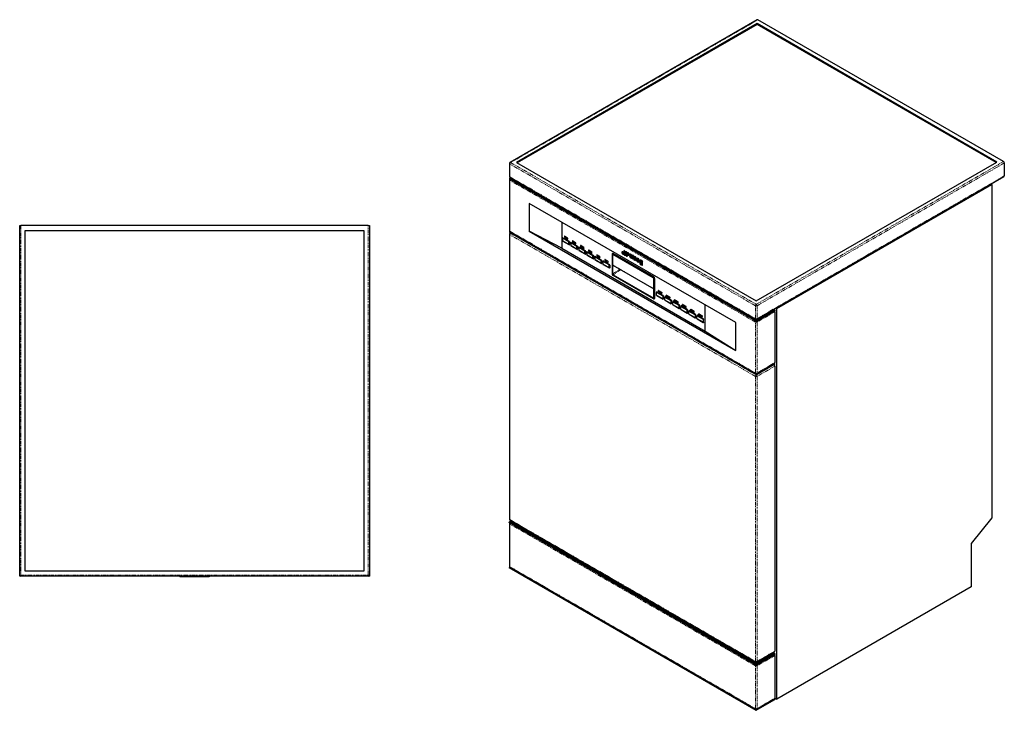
# Model space of a CAD drawing. Header units: millimetres. Extents: x 121 to 1899, y 124 to 2395.
# Tile 1 of 2: x 215 to 1899, y 124 to 1305. Entities that reach past the tile are written whole.
import ezdxf

# ---------------------------------------------------------------- set-up
doc = ezdxf.new("R2010")
doc.units = ezdxf.units.MM
doc.linetypes.add('PHANTOM', pattern=[12.7, 6.35, -1.27, 1.27, -1.27, 1.27, -1.27])

msp = doc.modelspace()

# ---------------------------------------------------------------- linework, layer by layer
at = {"color": 7, "linetype": 'Continuous', "lineweight": 25}
for p, q in [((1476.841, 1305.116), (1053.991, 1061.01)), ((1476.427, 1298.485), (1064.891, 1060.911)), ((1476.427, 1297.261), (1065.952, 1060.298)), ((1886.549, 1061.727), (1476.427, 1298.485)), ((1476.427, 1297.261), (1476.427, 1298.485)), ((1885.488, 1061.115), (1476.427, 1297.261)), ((1897.863, 1062.544), (1477.841, 1305.017)), ((1475.013, 824.152), (1886.549, 1061.727)), ((1052.991, 1059.278), (1052.991, 1037.231)), ((1064.891, 1060.911), (1475.013, 824.152)), ((1899.277, 1060.094), (1899.277, 1038.047)), ((1052.991, 1033.557), (1052.991, 1033.148)), ((1052.991, 1031.336), (1052.991, 944.325)), ((1054.638, 1034.986), (1053.577, 1034.373)), ((1473.598, 790.267), (1053.577, 1032.74)), ((1473.598, 789.859), (1053.577, 1032.332)), ((1053.991, 1035.499), (1474.013, 793.026)), ((1054.759, 1035.056), (1054.638, 1034.986)), ((1054.638, 1034.577), (1474.659, 792.104)), ((1476.013, 793.026), (1898.862, 1037.132)), ((1510.368, 811.086), (1878.064, 1023.352)), ((1876.528, 1024.238), (1878.064, 1023.352)), ((1878.064, 1023.352), (1878.064, 453.406)), ((1440.364, 786.998), (1086.811, 991.1)), ((1086.811, 991.1), (1086.811, 943.74)), ((215.273, 355.35), (215.273, 953.35)), ((215.273, 953.35), (217.273, 953.35)), ((811.273, 953.35), (217.273, 953.35)), ((804.273, 944.35), (224.273, 944.35)), ((224.273, 944.35), (224.273, 362.35)), ((804.273, 362.35), (804.273, 944.35)), ((811.273, 953.35), (813.273, 953.35)), ((813.273, 953.35), (813.273, 355.35)), ((1086.811, 943.74), (1440.364, 739.638)), ((1142.232, 914.322), (1086.811, 943.74)), ((1142.232, 959.106), (1142.232, 914.322)), ((1052.991, 942.512), (1052.991, 942.104)), ((1052.991, 938.43), (1052.991, 450.955)), ((1473.598, 699.223), (1053.577, 941.696)), ((1053.577, 941.288), (1473.598, 698.814)), ((1053.577, 941.288), (1054.638, 940.675)), ((1053.991, 942.593), (1474.013, 700.12)), ((1054.759, 940.605), (1053.991, 940.162)), ((1474.659, 698.202), (1054.638, 940.675)), ((1143.925, 931.913), (1143.925, 931.342)), ((1143.925, 931.342), (1143.925, 926.532)), ((1154.32, 925.431), (1144.003, 931.387)), ((1144.003, 926.397), (1154.32, 920.442)), ((1144.003, 926.397), (1144.498, 926.112)), ((1144.588, 932.57), (1144.093, 932.284)), ((1144.498, 932.244), (1154.815, 926.288)), ((1147.005, 934.59), (1147.005, 933.201)), ((1147.421, 934.931), (1147.067, 934.727)), ((1152.379, 931.732), (1147.217, 934.712)), ((1147.217, 932.834), (1152.379, 929.854)), ((1152.529, 929.839), (1152.882, 930.043)), ((1152.591, 929.977), (1152.591, 931.365)), ((1160.793, 926.63), (1160.793, 925.241)), ((1161.209, 926.971), (1160.856, 926.767)), ((1166.167, 923.772), (1161.006, 926.752)), ((1142.232, 914.322), (1387.772, 772.575)), ((1154.815, 920.156), (1144.498, 926.112)), ((1154.398, 920.487), (1154.398, 925.296)), ((1155.22, 920.116), (1155.715, 920.402)), ((1155.388, 925.296), (1155.388, 920.487)), ((1157.714, 923.953), (1157.714, 923.382)), ((1157.714, 923.382), (1157.714, 918.572)), ((1168.108, 917.471), (1157.792, 923.427)), ((1157.792, 918.437), (1168.108, 912.482)), ((1157.792, 918.437), (1158.287, 918.152)), ((1158.377, 924.61), (1157.882, 924.324)), ((1158.287, 924.284), (1168.603, 918.328)), ((1168.603, 912.196), (1158.287, 918.152)), ((1161.006, 924.874), (1166.167, 921.894)), ((1166.317, 921.879), (1166.671, 922.083)), ((1166.38, 922.017), (1166.38, 923.405)), ((1168.186, 912.527), (1168.186, 917.336)), ((1169.008, 912.156), (1169.503, 912.442)), ((1169.176, 917.336), (1169.176, 912.527)), ((1171.503, 915.993), (1171.503, 915.422)), ((1171.503, 915.422), (1171.503, 910.612)), ((1181.897, 909.511), (1171.58, 915.467)), ((1171.58, 910.478), (1181.897, 904.522)), ((1171.58, 910.478), (1172.075, 910.192)), ((1172.165, 916.65), (1171.67, 916.364)), ((1172.075, 916.324), (1182.392, 910.368)), ((1182.392, 904.236), (1172.075, 910.192)), ((1174.582, 918.67), (1174.582, 917.281)), ((1174.998, 919.011), (1174.644, 918.807)), ((1179.956, 915.812), (1174.794, 918.792)), ((1174.794, 916.914), (1179.956, 913.934)), ((1180.106, 913.919), (1180.46, 914.123)), ((1180.168, 914.057), (1180.168, 915.445)), ((1181.975, 904.567), (1181.975, 909.376)), ((1182.965, 909.376), (1182.965, 904.567)), ((1188.371, 910.71), (1188.371, 909.322)), ((1188.786, 911.051), (1188.433, 910.847)), ((1193.745, 907.852), (1188.583, 910.832)), ((1249.498, 910.377), (1248.791, 909.969)), ((1182.797, 904.196), (1183.292, 904.482)), ((1185.291, 908.033), (1185.291, 907.462)), ((1185.291, 907.462), (1185.291, 902.652)), ((1195.686, 901.551), (1185.369, 907.507)), ((1185.369, 902.518), (1195.686, 896.562)), ((1185.369, 902.518), (1185.864, 902.232)), ((1185.954, 908.69), (1185.459, 908.404)), ((1185.864, 908.364), (1196.181, 902.408)), ((1196.181, 896.276), (1185.864, 902.232)), ((1188.583, 908.954), (1193.745, 905.974)), ((1193.895, 905.959), (1194.248, 906.163)), ((1193.957, 906.097), (1193.957, 907.485)), ((1195.763, 896.607), (1195.763, 901.416)), ((1196.586, 896.236), (1197.081, 896.522)), ((1196.753, 901.416), (1196.753, 896.607)), ((1199.08, 900.073), (1199.08, 899.502)), ((1199.08, 899.502), (1199.08, 894.692)), ((1209.474, 893.591), (1199.158, 899.547)), ((1199.158, 894.558), (1209.474, 888.602)), ((1199.158, 894.558), (1199.653, 894.272)), ((1199.743, 900.73), (1199.248, 900.444)), ((1199.653, 900.404), (1209.969, 894.448)), ((1209.969, 888.316), (1199.653, 894.272)), ((1202.159, 902.75), (1202.159, 901.362)), ((1202.575, 903.091), (1202.221, 902.887)), ((1207.533, 899.892), (1202.371, 902.872)), ((1202.371, 900.994), (1207.533, 898.014)), ((1207.683, 897.999), (1208.037, 898.203)), ((1207.745, 898.137), (1207.745, 899.525)), ((1209.552, 888.647), (1209.552, 893.456)), ((1210.542, 893.456), (1210.542, 888.647)), ((1213.531, 892.77), (1213.036, 892.484)), ((1215.948, 894.79), (1215.948, 893.402)), ((1216.363, 895.131), (1216.01, 894.927)), ((1221.322, 891.932), (1216.16, 894.912)), ((1216.16, 893.034), (1221.322, 890.054)), ((1228.515, 904.151), (1228.515, 903.743)), ((1228.515, 903.743), (1228.515, 870.267)), ((1229.204, 905.327), (1228.992, 905.204)), ((1229.081, 903.416), (1229.081, 869.94)), ((1229.208, 903.131), (1229.208, 885.708)), ((1229.806, 903.814), (1229.415, 903.589)), ((1299.085, 864.474), (1229.788, 904.478)), ((1299.085, 863.821), (1229.788, 903.825)), ((1298.957, 863.682), (1229.915, 903.539)), ((1230.142, 905.09), (1299.438, 865.086)), ((1299.65, 865.209), (1230.354, 905.213)), ((1246.335, 908.551), (1245.628, 908.142)), ((1247.851, 904.291), (1248.425, 904.622)), ((1249.365, 906.648), (1248.791, 906.316)), ((1251.014, 906.118), (1251.588, 906.449)), ((1251.014, 902.465), (1251.588, 902.796)), ((1252.661, 908.551), (1251.954, 908.143)), ((1252.528, 904.822), (1251.954, 904.49)), ((1254.177, 904.292), (1254.751, 904.623)), ((1254.177, 900.639), (1254.884, 901.047)), ((1255.824, 906.725), (1255.117, 906.317)), ((1257.34, 902.466), (1258.047, 902.874)), ((1258.936, 901.485), (1258.229, 901.077)), ((1259.383, 900.411), (1258.229, 901.077)), ((1259.351, 904.662), (1258.644, 904.254)), ((1259.913, 900.717), (1259.383, 900.411)), ((1261.225, 901.668), (1262.378, 901.002)), ((1262.059, 897.634), (1262.766, 898.043)), ((1262.806, 901.249), (1262.378, 901.002)), ((1263.513, 902.813), (1262.806, 902.405)), ((1264.09, 901.664), (1262.806, 902.405)), ((1262.806, 902.405), (1262.806, 896.619)), ((1262.806, 896.619), (1264.09, 895.878)), ((1264.797, 902.072), (1264.09, 901.664)), ((1264.09, 901.159), (1264.09, 901.664)), ((1264.09, 895.878), (1264.09, 899.509)), ((1264.797, 896.286), (1264.09, 895.878)), ((1264.871, 901.616), (1264.164, 901.207)), ((1265.811, 898.516), (1265.811, 894.884)), ((1265.811, 894.884), (1267.095, 894.143)), ((1267.095, 894.143), (1267.095, 897.774)), ((1267.802, 894.551), (1267.095, 894.143)), ((1267.882, 899.871), (1267.175, 899.463)), ((1268.82, 896.778), (1268.82, 893.147)), ((1268.82, 893.147), (1270.104, 892.406)), ((1270.104, 892.406), (1270.104, 896.37)), ((1270.811, 892.814), (1270.104, 892.406)), ((1271.958, 897.296), (1271.251, 896.888)), ((1271.799, 893.823), (1275.306, 891.799)), ((1272.589, 895.505), (1271.882, 895.097)), ((1271.882, 895.097), (1273.919, 893.921)), ((1277.108, 894.365), (1276.401, 893.957)), ((1280.045, 893.263), (1279.338, 892.855)), ((1279.338, 892.855), (1279.338, 892.486)), ((1280.557, 892.152), (1279.338, 892.855)), ((1281.264, 892.56), (1280.557, 892.152)), ((1210.374, 888.276), (1210.869, 888.562)), ((1212.868, 892.113), (1212.868, 891.542)), ((1212.868, 891.542), (1212.868, 886.732)), ((1223.263, 885.631), (1212.946, 891.587)), ((1212.946, 886.598), (1223.263, 880.642)), ((1212.946, 886.598), (1213.441, 886.312)), ((1213.441, 892.444), (1223.758, 886.488)), ((1223.758, 880.356), (1213.441, 886.312)), ((1221.472, 890.039), (1221.825, 890.243)), ((1221.534, 890.177), (1221.534, 891.565)), ((1223.341, 880.687), (1223.341, 885.496)), ((1224.163, 880.316), (1224.658, 880.602)), ((1224.331, 885.496), (1224.331, 880.687)), ((1229.489, 885.275), (1299.715, 844.735)), ((1274.357, 892.346), (1273.781, 892.013)), ((1275.156, 891.219), (1273.781, 892.013)), ((1274.55, 890.475), (1275.257, 890.884)), ((1275.774, 891.576), (1275.156, 891.219)), ((1275.707, 892.03), (1275.306, 891.799)), ((1276.687, 889.261), (1275.98, 888.853)), ((1277.199, 888.149), (1275.98, 888.853)), ((1277.709, 888.444), (1277.199, 888.149)), ((1279.338, 888.024), (1279.338, 886.914)), ((1280.151, 885.407), (1280.858, 885.815)), ((1280.557, 886.211), (1280.557, 892.152)), ((1229.788, 868.714), (1299.085, 828.71)), ((1229.788, 868.06), (1299.085, 828.056)), ((1299.438, 827.852), (1230.142, 867.856)), ((1230.354, 869.04), (1299.65, 829.036)), ((1299.664, 845.035), (1299.664, 862.457)), ((1299.792, 829.12), (1299.792, 862.596)), ((1300.357, 828.793), (1300.357, 862.269)), ((1301.064, 862.269), (1301.064, 828.793)), ((1301.277, 828.916), (1301.277, 862.392)), ((1308.179, 842.127), (1307.825, 841.923)), ((1300.561, 827.723), (1300.827, 827.877)), ((1304.683, 839.109), (1304.683, 838.538)), ((1304.683, 833.729), (1304.683, 838.538)), ((1304.761, 838.583), (1315.078, 832.627)), ((1315.078, 827.638), (1304.761, 833.594)), ((1304.761, 833.594), (1305.256, 833.308)), ((1305.346, 839.766), (1304.851, 839.48)), ((1315.573, 833.485), (1305.256, 839.44)), ((1305.256, 833.308), (1315.573, 827.352)), ((1307.763, 840.398), (1307.763, 841.786)), ((1307.975, 841.908), (1313.137, 838.929)), ((1313.137, 837.051), (1307.975, 840.03)), ((1313.287, 837.036), (1313.64, 837.24)), ((1313.349, 838.561), (1313.349, 837.173)), ((1315.156, 832.492), (1315.156, 827.683)), ((1315.978, 827.312), (1316.473, 827.598)), ((1316.146, 827.683), (1316.146, 832.492)), ((1318.472, 831.149), (1318.472, 830.578)), ((1318.472, 825.769), (1318.472, 830.578)), ((1318.55, 830.623), (1328.866, 824.667)), ((1328.866, 819.678), (1318.55, 825.634)), ((1318.55, 825.634), (1319.045, 825.348)), ((1319.135, 831.806), (1318.64, 831.52)), ((1329.361, 825.525), (1319.045, 831.48)), ((1319.045, 825.348), (1329.361, 819.392)), ((1321.551, 832.438), (1321.551, 833.826)), ((1321.967, 834.167), (1321.614, 833.963)), ((1321.764, 833.948), (1326.925, 830.969)), ((1326.925, 829.091), (1321.764, 832.07)), ((1327.075, 829.076), (1327.429, 829.28)), ((1327.138, 830.601), (1327.138, 829.213)), ((1335.34, 824.478), (1335.34, 825.866)), ((1335.756, 826.207), (1335.402, 826.003)), ((1335.552, 825.988), (1340.714, 823.009)), ((1328.944, 824.533), (1328.944, 819.723)), ((1329.766, 819.352), (1330.261, 819.638)), ((1329.934, 819.723), (1329.934, 824.533)), ((1332.261, 823.19), (1332.261, 822.618)), ((1332.261, 817.809), (1332.261, 822.618)), ((1332.338, 822.663), (1342.655, 816.707)), ((1342.655, 811.718), (1332.338, 817.674)), ((1332.338, 817.674), (1332.833, 817.388)), ((1332.923, 823.846), (1332.428, 823.56)), ((1343.15, 817.565), (1332.833, 823.52)), ((1332.833, 817.388), (1343.15, 811.432)), ((1340.714, 821.131), (1335.552, 824.11)), ((1340.864, 821.116), (1341.218, 821.32)), ((1340.926, 822.641), (1340.926, 821.253)), ((1342.733, 816.573), (1342.733, 811.763)), ((1343.555, 811.392), (1344.05, 811.678)), ((1343.723, 811.763), (1343.723, 816.573)), ((1346.049, 815.23), (1346.049, 814.658)), ((1346.049, 809.849), (1346.049, 814.658)), ((1346.127, 814.703), (1356.444, 808.747)), ((1356.444, 803.758), (1346.127, 809.714)), ((1346.127, 809.714), (1346.622, 809.428)), ((1346.712, 815.886), (1346.217, 815.6)), ((1356.939, 809.605), (1346.622, 815.56)), ((1346.622, 809.428), (1356.939, 803.472)), ((1349.129, 816.518), (1349.129, 817.906)), ((1349.544, 818.247), (1349.191, 818.043)), ((1349.341, 818.029), (1354.503, 815.049)), ((1354.503, 813.171), (1349.341, 816.15)), ((1354.653, 813.156), (1355.006, 813.36)), ((1354.715, 814.681), (1354.715, 813.293)), ((1356.521, 808.613), (1356.521, 803.803)), ((1357.511, 803.803), (1357.511, 808.613)), ((1362.917, 808.558), (1362.917, 809.946)), ((1363.333, 810.287), (1362.979, 810.083)), ((1363.129, 810.069), (1368.291, 807.089)), ((1387.772, 772.575), (1387.772, 817.359)), ((1475.366, 792.104), (1505.772, 809.657)), ((1505.297, 809.931), (1505.772, 809.657)), ((1505.772, 809.657), (1506.832, 807.82)), ((1508.832, 811.972), (1510.368, 811.086)), ((1510.368, 143.155), (1510.368, 811.086)), ((1357.344, 803.432), (1357.839, 803.718)), ((1359.838, 807.27), (1359.838, 806.698)), ((1359.838, 801.889), (1359.838, 806.698)), ((1359.916, 806.743), (1370.232, 800.787)), ((1370.232, 795.798), (1359.916, 801.754)), ((1359.916, 801.754), (1360.411, 801.468)), ((1360.501, 807.926), (1360.006, 807.64)), ((1370.727, 801.645), (1360.411, 807.6)), ((1360.411, 801.468), (1370.727, 795.512)), ((1368.291, 805.211), (1363.129, 808.19)), ((1368.441, 805.196), (1368.795, 805.4)), ((1368.503, 806.721), (1368.503, 805.333)), ((1370.31, 800.653), (1370.31, 795.843)), ((1371.132, 795.472), (1371.627, 795.758)), ((1371.3, 795.843), (1371.3, 800.653)), ((1373.626, 799.31), (1373.626, 798.738)), ((1373.626, 793.929), (1373.626, 798.738)), ((1373.704, 798.783), (1384.021, 792.827)), ((1384.021, 787.838), (1373.704, 793.794)), ((1373.704, 793.794), (1374.199, 793.508)), ((1374.289, 799.966), (1373.794, 799.68)), ((1384.516, 793.685), (1374.199, 799.64)), ((1374.199, 793.508), (1384.516, 787.552)), ((1376.706, 800.598), (1376.706, 801.986)), ((1377.121, 802.328), (1376.768, 802.123)), ((1376.918, 802.109), (1382.08, 799.129)), ((1382.08, 797.251), (1376.918, 800.231)), ((1382.23, 797.236), (1382.583, 797.44)), ((1382.292, 798.761), (1382.292, 797.373)), ((1384.099, 792.693), (1384.099, 787.883)), ((1385.089, 787.883), (1385.089, 792.693)), ((1506.832, 807.82), (1476.427, 790.267)), ((1476.427, 789.859), (1506.832, 807.411)), ((1506.832, 807.82), (1506.832, 807.411)), ((1506.832, 805.599), (1506.832, 718.588)), ((1384.921, 787.512), (1385.416, 787.798)), ((1440.364, 739.638), (1440.364, 786.998)), ((1387.772, 772.575), (1440.364, 739.638)), ((1505.772, 715.755), (1475.366, 698.202)), ((1476.013, 700.12), (1506.418, 717.672)), ((1506.832, 716.775), (1476.427, 699.223)), ((1476.427, 698.814), (1506.832, 716.367)), ((1505.065, 715.346), (1505.418, 715.142)), ((1506.832, 716.367), (1505.772, 715.755)), ((1506.832, 716.775), (1505.848, 717.344)), ((1506.832, 716.775), (1506.832, 716.367)), ((1506.832, 712.693), (1506.832, 225.218)), ((1054.284, 446.872), (1052.163, 445.647)), ((1475.013, 201.541), (1052.163, 445.647)), ((1052.163, 445.239), (1052.163, 445.647)), ((1475.013, 201.133), (1052.163, 445.239)), ((1052.991, 443.426), (1052.991, 370.297)), ((1053.991, 449.223), (1474.013, 206.749)), ((1056.174, 447.963), (1054.284, 446.872)), ((1054.284, 446.872), (1475.013, 203.991)), ((1878.064, 453.406), (1842.708, 409.425)), ((1842.708, 409.425), (1842.708, 335.011)), ((215.273, 353.35), (215.273, 355.35)), ((215.859, 353.935), (215.273, 353.35)), ((224.273, 362.35), (804.273, 362.35)), ((812.687, 353.935), (813.273, 353.35)), ((813.273, 355.35), (813.273, 353.35)), ((1053.342, 369.165), (1052.163, 368.484)), ((1475.013, 124.378), (1052.163, 368.484)), ((1052.163, 368.076), (1052.163, 368.484)), ((1052.163, 368.076), (1475.013, 123.97)), ((1052.163, 368.076), (1054.284, 366.851)), ((1053.991, 368.565), (1474.013, 126.092)), ((1475.013, 123.97), (1054.284, 366.851)), ((217.273, 353.35), (215.273, 353.35)), ((811.273, 353.35), (217.273, 353.35)), ((489.222, 353.35), (489.222, 352.35)), ((493.669, 352.35), (489.222, 352.35)), ((493.669, 352.35), (493.669, 353.35)), ((493.696, 353.35), (493.696, 352.35)), ((498.143, 352.35), (493.696, 352.35)), ((498.143, 352.35), (498.143, 353.35)), ((498.169, 353.35), (498.169, 352.35)), ((502.616, 352.35), (498.169, 352.35)), ((502.616, 352.35), (502.616, 353.35)), ((502.642, 353.35), (502.642, 352.35)), ((507.089, 352.35), (502.642, 352.35)), ((507.089, 352.35), (507.089, 353.35)), ((507.686, 353.35), (507.686, 352.35)), ((513.563, 352.35), (507.686, 352.35)), ((513.563, 353.35), (513.563, 352.35)), ((513.644, 352.35), (513.563, 352.35)), ((513.773, 352.35), (513.644, 352.35)), ((513.773, 352.35), (513.773, 353.35)), ((514.168, 353.35), (514.168, 352.35)), ((515.983, 352.35), (514.168, 352.35)), ((515.983, 353.35), (515.983, 352.35)), ((519.944, 352.35), (515.983, 352.35)), ((519.944, 353.35), (519.944, 352.35)), ((524.489, 352.35), (519.944, 352.35)), ((524.489, 353.35), (524.489, 352.35)), ((524.996, 353.35), (524.996, 352.35)), ((531.89, 352.35), (524.996, 352.35)), ((531.89, 352.35), (531.89, 353.35)), ((532.39, 353.35), (532.39, 352.35)), ((537.548, 352.35), (532.39, 352.35)), ((537.548, 353.35), (537.548, 352.35)), ((539.271, 352.35), (537.548, 352.35)), ((539.271, 353.35), (539.271, 352.35)), ((813.273, 353.35), (811.273, 353.35)), ((1842.708, 335.011), (1510.368, 143.155)), ((1475.013, 203.991), (1505.772, 221.747)), ((1506.832, 219.91), (1475.013, 201.541)), ((1475.013, 201.133), (1506.832, 219.502)), ((1476.013, 206.749), (1506.418, 224.302)), ((1503.882, 222.838), (1505.772, 221.747)), ((1505.772, 221.747), (1506.832, 219.91)), ((1506.832, 219.91), (1506.832, 219.502)), ((1475.013, 203.991), (1475.013, 201.541)), ((1506.832, 217.689), (1506.832, 144.56)), ((1475.013, 201.133), (1475.013, 201.541)), ((1506.832, 142.747), (1475.013, 124.378)), ((1475.013, 123.97), (1506.832, 142.339)), ((1505.772, 141.726), (1475.013, 123.97)), ((1476.013, 126.092), (1506.418, 143.644)), ((1506.832, 142.339), (1505.772, 141.726)), ((1506.832, 142.747), (1505.848, 143.315)), ((1506.832, 145.196), (1510.368, 143.155)), ((1506.832, 142.747), (1506.832, 142.339)), ((1475.013, 123.97), (1475.013, 124.378)), ((1475.013, 123.97), (1475.013, 123.97))]:
    msp.add_line(p, q, dxfattribs=at)
at = {"color": 8, "linetype": 'PHANTOM', "lineweight": 18}
for p, q in [((1477.841, 1305.017), (1054.991, 1060.911)), ((1475.013, 818.438), (1897.863, 1062.544)), ((1473.598, 815.988), (1053.577, 1058.461)), ((1053.577, 1058.461), (1053.577, 1036.415)), ((1054.991, 1060.911), (1475.013, 818.438)), ((1899.277, 1060.094), (1476.427, 815.988)), ((1053.577, 1036.415), (1473.598, 793.941)), ((1054.638, 1034.577), (1053.577, 1032.74)), ((1053.577, 1032.74), (1053.577, 1032.332)), ((1473.598, 788.046), (1053.577, 1030.519)), ((1053.577, 1030.519), (1053.577, 943.509)), ((1476.427, 793.941), (1899.277, 1038.047)), ((217.273, 953.35), (217.273, 355.35)), ((811.273, 355.35), (811.273, 953.35)), ((1053.577, 943.509), (1473.598, 701.035)), ((1053.577, 941.696), (1053.577, 941.288)), ((1473.598, 695.14), (1053.577, 937.613)), ((1053.577, 937.613), (1053.577, 450.138)), ((1055.345, 940.267), (1054.991, 940.063)), ((1054.991, 940.063), (1475.013, 697.589)), ((1144.498, 932.244), (1144.003, 931.387)), ((1144.993, 932.53), (1144.498, 932.244)), ((1147.571, 934.916), (1147.217, 934.712)), ((1152.732, 931.936), (1152.379, 931.732)), ((1152.945, 931.569), (1152.591, 931.365)), ((1152.945, 930.181), (1152.591, 929.977)), ((1154.815, 926.288), (1154.32, 925.431)), ((1155.31, 926.574), (1154.815, 926.288)), ((1161.359, 926.956), (1161.006, 926.752)), ((1154.32, 920.442), (1154.815, 920.156)), ((1155.388, 925.296), (1154.398, 925.296)), ((1154.398, 920.487), (1155.388, 920.487)), ((1155.883, 925.582), (1155.388, 925.296)), ((1155.883, 920.772), (1155.388, 920.487)), ((1158.287, 924.284), (1157.792, 923.427)), ((1158.782, 924.57), (1158.287, 924.284)), ((1166.521, 923.976), (1166.167, 923.772)), ((1166.733, 923.609), (1166.38, 923.405)), ((1166.733, 922.221), (1166.38, 922.017)), ((1168.603, 918.328), (1168.108, 917.471)), ((1168.108, 912.482), (1168.603, 912.196)), ((1169.176, 917.336), (1168.186, 917.336)), ((1168.186, 912.527), (1169.176, 912.527)), ((1169.098, 918.614), (1168.603, 918.328)), ((1169.671, 917.622), (1169.176, 917.336)), ((1169.671, 912.812), (1169.176, 912.527)), ((1172.075, 916.324), (1171.58, 915.467)), ((1172.57, 916.61), (1172.075, 916.324)), ((1175.148, 918.996), (1174.794, 918.792)), ((1180.31, 916.016), (1179.956, 915.812)), ((1180.522, 915.649), (1180.168, 915.445)), ((1180.522, 914.261), (1180.168, 914.057)), ((1182.392, 910.368), (1181.897, 909.511)), ((1182.965, 909.376), (1181.975, 909.376)), ((1182.887, 910.654), (1182.392, 910.368)), ((1183.46, 909.662), (1182.965, 909.376)), ((1188.936, 911.036), (1188.583, 910.832)), ((1181.897, 904.522), (1182.392, 904.236)), ((1181.975, 904.567), (1182.965, 904.567)), ((1183.46, 904.852), (1182.965, 904.567)), ((1185.864, 908.364), (1185.369, 907.507)), ((1186.359, 908.65), (1185.864, 908.364)), ((1194.098, 908.056), (1193.745, 907.852)), ((1194.31, 907.689), (1193.957, 907.485)), ((1194.31, 906.301), (1193.957, 906.097)), ((1196.181, 902.408), (1195.686, 901.551)), ((1195.686, 896.562), (1196.181, 896.276)), ((1196.753, 901.416), (1195.763, 901.416)), ((1195.763, 896.607), (1196.753, 896.607)), ((1196.676, 902.694), (1196.181, 902.408)), ((1197.248, 901.702), (1196.753, 901.416)), ((1197.248, 896.892), (1196.753, 896.607)), ((1199.653, 900.404), (1199.158, 899.547)), ((1200.147, 900.69), (1199.653, 900.404)), ((1202.725, 903.076), (1202.371, 902.872)), ((1207.887, 900.096), (1207.533, 899.892)), ((1208.099, 899.729), (1207.745, 899.525)), ((1208.099, 898.341), (1207.745, 898.137)), ((1209.969, 894.448), (1209.474, 893.591)), ((1210.542, 893.456), (1209.552, 893.456)), ((1210.464, 894.734), (1209.969, 894.448)), ((1211.037, 893.742), (1210.542, 893.456)), ((1213.936, 892.73), (1213.441, 892.444)), ((1216.513, 895.116), (1216.16, 894.912)), ((1229.788, 903.825), (1229.081, 903.416)), ((1230.142, 905.09), (1229.788, 904.478)), ((1230.099, 903.645), (1229.915, 903.539)), ((1230.142, 905.09), (1230.354, 905.213)), ((1260.359, 902.533), (1259.652, 902.125)), ((1260.905, 901.95), (1260.198, 901.541)), ((1261.532, 901.491), (1260.825, 901.083)), ((1262.667, 900.503), (1261.96, 900.094)), ((1262.806, 899.432), (1262.436, 899.218)), ((1264.797, 899.917), (1264.09, 899.509)), ((1267.802, 898.183), (1267.095, 897.774)), ((1270.811, 896.779), (1270.104, 896.37)), ((1209.474, 888.602), (1209.969, 888.316)), ((1209.552, 888.647), (1210.542, 888.647)), ((1211.037, 888.933), (1210.542, 888.647)), ((1213.441, 892.444), (1212.946, 891.587)), ((1221.675, 892.136), (1221.322, 891.932)), ((1221.887, 891.769), (1221.534, 891.565)), ((1221.887, 890.381), (1221.534, 890.177)), ((1223.758, 886.488), (1223.263, 885.631)), ((1223.263, 880.642), (1223.758, 880.356)), ((1224.331, 885.496), (1223.341, 885.496)), ((1223.341, 880.687), (1224.331, 880.687)), ((1224.253, 886.774), (1223.758, 886.488)), ((1224.826, 885.782), (1224.331, 885.496)), ((1224.826, 880.973), (1224.331, 880.687)), ((1229.208, 885.708), (1299.664, 845.035)), ((1229.647, 870.267), (1241.703, 878.225)), ((1243.071, 877.434), (1230.354, 869.04)), ((1281.264, 886.619), (1280.557, 886.211)), ((1229.081, 869.94), (1229.647, 870.267)), ((1229.788, 868.714), (1230.354, 869.04)), ((1299.139, 863.787), (1298.957, 863.682)), ((1299.438, 865.086), (1299.085, 864.474)), ((1299.438, 865.086), (1299.65, 865.209)), ((1299.792, 862.531), (1299.664, 862.457)), ((1301.064, 862.269), (1300.357, 862.269)), ((1301.064, 862.269), (1301.277, 862.392)), ((1299.792, 845.089), (1299.665, 845.016)), ((1308.329, 842.113), (1307.975, 841.908)), ((1299.085, 828.71), (1299.65, 829.036)), ((1299.085, 828.056), (1299.438, 827.852)), ((1299.65, 829.036), (1299.792, 829.129)), ((1300.357, 828.793), (1301.064, 828.793)), ((1301.064, 828.793), (1301.277, 828.916)), ((1305.256, 839.44), (1304.761, 838.583)), ((1305.751, 839.726), (1305.256, 839.44)), ((1313.49, 839.133), (1313.137, 838.929)), ((1313.703, 838.765), (1313.349, 838.561)), ((1313.703, 837.377), (1313.349, 837.173)), ((1315.573, 833.485), (1315.078, 832.627)), ((1315.078, 827.638), (1315.573, 827.352)), ((1316.146, 832.492), (1315.156, 832.492)), ((1315.156, 827.683), (1316.146, 827.683)), ((1316.068, 833.77), (1315.573, 833.485)), ((1316.641, 832.778), (1316.146, 832.492)), ((1316.641, 827.969), (1316.146, 827.683)), ((1319.045, 831.48), (1318.55, 830.623)), ((1319.54, 831.766), (1319.045, 831.48)), ((1322.117, 834.153), (1321.764, 833.948)), ((1327.279, 831.173), (1326.925, 830.969)), ((1327.491, 830.805), (1327.138, 830.601)), ((1327.491, 829.417), (1327.138, 829.213)), ((1329.361, 825.525), (1328.866, 824.667)), ((1329.856, 825.81), (1329.361, 825.525)), ((1335.906, 826.193), (1335.552, 825.988)), ((1328.866, 819.678), (1329.361, 819.392)), ((1329.934, 824.533), (1328.944, 824.533)), ((1328.944, 819.723), (1329.934, 819.723)), ((1330.429, 824.818), (1329.934, 824.533)), ((1330.429, 820.009), (1329.934, 819.723)), ((1332.833, 823.52), (1332.338, 822.663)), ((1333.328, 823.806), (1332.833, 823.52)), ((1341.068, 823.213), (1340.714, 823.009)), ((1341.28, 822.845), (1340.926, 822.641)), ((1341.28, 821.457), (1340.926, 821.253)), ((1343.15, 817.565), (1342.655, 816.707)), ((1342.655, 811.718), (1343.15, 811.432)), ((1343.723, 816.573), (1342.733, 816.573)), ((1342.733, 811.763), (1343.723, 811.763)), ((1343.645, 817.85), (1343.15, 817.565)), ((1344.218, 816.858), (1343.723, 816.573)), ((1344.218, 812.049), (1343.723, 811.763)), ((1346.622, 815.56), (1346.127, 814.703)), ((1347.117, 815.846), (1346.622, 815.56)), ((1349.694, 818.233), (1349.341, 818.029)), ((1354.856, 815.253), (1354.503, 815.049)), ((1355.068, 814.885), (1354.715, 814.681)), ((1355.068, 813.497), (1354.715, 813.293)), ((1356.939, 809.605), (1356.444, 808.747)), ((1357.511, 808.613), (1356.521, 808.613)), ((1357.434, 809.89), (1356.939, 809.605)), ((1358.006, 808.898), (1357.511, 808.613)), ((1363.483, 810.273), (1363.129, 810.069)), ((1473.598, 793.941), (1473.598, 815.988)), ((1476.427, 815.988), (1476.427, 793.941)), ((1356.444, 803.758), (1356.939, 803.472)), ((1356.521, 803.803), (1357.511, 803.803)), ((1358.006, 804.089), (1357.511, 803.803)), ((1360.411, 807.6), (1359.916, 806.743)), ((1360.906, 807.886), (1360.411, 807.6)), ((1368.645, 807.293), (1368.291, 807.089)), ((1368.857, 806.925), (1368.503, 806.721)), ((1368.857, 805.537), (1368.503, 805.333)), ((1370.727, 801.645), (1370.232, 800.787)), ((1370.232, 795.798), (1370.727, 795.512)), ((1371.3, 800.653), (1370.31, 800.653)), ((1370.31, 795.843), (1371.3, 795.843)), ((1371.222, 801.93), (1370.727, 801.645)), ((1371.795, 800.938), (1371.3, 800.653)), ((1371.795, 796.129), (1371.3, 795.843)), ((1374.199, 799.64), (1373.704, 798.783)), ((1374.694, 799.926), (1374.199, 799.64)), ((1377.271, 802.313), (1376.918, 802.109)), ((1382.433, 799.333), (1382.08, 799.129)), ((1382.645, 798.965), (1382.292, 798.761)), ((1382.645, 797.577), (1382.292, 797.373)), ((1384.516, 793.685), (1384.021, 792.827)), ((1385.089, 792.693), (1384.099, 792.693)), ((1385.011, 793.97), (1384.516, 793.685)), ((1385.584, 792.978), (1385.089, 792.693)), ((1474.659, 792.104), (1473.598, 790.267)), ((1475.366, 792.104), (1476.427, 790.267)), ((1506.832, 805.599), (1476.427, 788.046)), ((1384.021, 787.838), (1384.516, 787.552)), ((1384.099, 787.883), (1385.089, 787.883)), ((1385.584, 788.169), (1385.089, 787.883)), ((1473.598, 789.859), (1473.598, 790.267)), ((1473.598, 701.035), (1473.598, 788.046)), ((1476.427, 790.267), (1476.427, 789.859)), ((1476.427, 788.046), (1476.427, 701.035)), ((1475.013, 697.589), (1505.418, 715.142)), ((1476.427, 701.035), (1506.832, 718.588)), ((1506.832, 712.693), (1476.427, 695.14)), ((1473.598, 698.814), (1473.598, 699.223)), ((1473.598, 698.814), (1474.659, 698.202)), ((1473.598, 207.665), (1473.598, 695.14)), ((1476.427, 698.814), (1475.366, 698.202)), ((1476.427, 699.223), (1476.427, 698.814)), ((1476.427, 695.14), (1476.427, 207.665)), ((1053.577, 450.138), (1473.598, 207.665)), ((1473.598, 200.137), (1053.577, 442.61)), ((1053.577, 442.61), (1053.577, 369.48)), ((217.273, 355.35), (215.273, 355.35)), ((217.273, 355.35), (811.273, 355.35)), ((217.273, 355.35), (217.273, 353.35)), ((811.273, 355.35), (813.273, 355.35)), ((811.273, 355.35), (811.273, 353.35)), ((1053.577, 369.48), (1473.598, 127.007)), ((513.644, 353.35), (513.644, 352.35)), ((1476.427, 207.665), (1506.832, 225.218)), ((1506.832, 217.689), (1476.427, 200.137)), ((1473.598, 127.007), (1473.598, 200.137)), ((1476.427, 200.137), (1476.427, 127.007)), ((1476.427, 127.007), (1506.832, 144.56))]:
    msp.add_line(p, q, dxfattribs=at)
at = {"color": 7, "linetype": 'Continuous', "lineweight": 25, "flags": 128}
for points in [[(1053.354, 943.176), (1053.328, 943.154), (1053.143, 942.954), (1053.03, 942.738), (1052.991, 942.512), (1053.03, 942.287), (1053.143, 942.07), (1053.328, 941.871), (1053.577, 941.696)], [(1251.475, 907.136), (1251.355, 907.9), (1251.014, 908.685), (1250.504, 909.373), (1249.902, 909.859), (1249.301, 910.068), (1248.791, 909.969), (1248.45, 909.577), (1248.33, 908.951), (1248.45, 908.187), (1248.791, 907.401), (1249.301, 906.713), (1249.902, 906.228), (1250.504, 906.019), (1251.014, 906.118), (1251.355, 906.51), (1251.475, 907.136)], [(1248.312, 905.309), (1248.192, 906.073), (1247.851, 906.859), (1247.341, 907.547), (1246.739, 908.032), (1246.138, 908.241), (1245.627, 908.142), (1245.287, 907.75), (1245.167, 907.124), (1245.287, 906.36), (1245.627, 905.575), (1246.138, 904.887), (1246.739, 904.401), (1247.341, 904.192), (1247.851, 904.291), (1248.192, 904.683), (1248.312, 905.309)], [(1251.475, 903.483), (1251.355, 904.247), (1251.014, 905.033), (1250.504, 905.721), (1249.902, 906.206), (1249.301, 906.415), (1248.791, 906.316), (1248.45, 905.924), (1248.33, 905.298), (1248.45, 904.534), (1248.791, 903.749), (1249.301, 903.061), (1249.902, 902.575), (1250.504, 902.366), (1251.014, 902.465), (1251.355, 902.857), (1251.475, 903.483)], [(1254.638, 905.31), (1254.518, 906.074), (1254.177, 906.859), (1253.667, 907.547), (1253.066, 908.033), (1252.464, 908.242), (1251.954, 908.143), (1251.613, 907.751), (1251.493, 907.125), (1251.613, 906.361), (1251.954, 905.575), (1252.464, 904.887), (1253.066, 904.402), (1253.667, 904.193), (1254.177, 904.292), (1254.518, 904.684), (1254.638, 905.31)], [(1254.638, 901.657), (1254.518, 902.421), (1254.177, 903.207), (1253.667, 903.895), (1253.066, 904.38), (1252.464, 904.589), (1251.954, 904.49), (1251.613, 904.098), (1251.493, 903.472), (1251.613, 902.708), (1251.954, 901.923), (1252.464, 901.235), (1253.066, 900.749), (1253.667, 900.54), (1254.177, 900.639), (1254.518, 901.031), (1254.638, 901.657)], [(1257.801, 903.484), (1257.681, 904.247), (1257.34, 905.033), (1256.83, 905.721), (1256.229, 906.207), (1255.627, 906.416), (1255.117, 906.317), (1254.776, 905.925), (1254.656, 905.299), (1254.776, 904.535), (1255.117, 903.749), (1255.627, 903.061), (1256.229, 902.576), (1256.83, 902.366), (1257.34, 902.466), (1257.681, 902.858), (1257.801, 903.484)], [(1266.89, 899.193), (1266.649, 899.716), (1266.336, 900.205), (1265.969, 900.63), (1265.569, 900.968), (1265.158, 901.2), (1264.76, 901.312), (1264.397, 901.298), (1264.09, 901.159)], [(1264.09, 899.509), (1264.156, 899.852), (1264.342, 900.066), (1264.621, 900.121), (1264.951, 900.006), (1265.28, 899.74), (1265.559, 899.364), (1265.746, 898.934), (1265.811, 898.516)], [(1270.104, 896.37), (1270.012, 897.064), (1269.746, 897.789), (1269.334, 898.468), (1268.821, 899.029), (1268.261, 899.41), (1267.715, 899.572), (1267.241, 899.497), (1266.89, 899.193)], [(1267.095, 897.774), (1267.161, 898.118), (1267.348, 898.333), (1267.628, 898.387), (1267.958, 898.273), (1268.288, 898.006), (1268.568, 897.629), (1268.755, 897.198), (1268.82, 896.778)]]:
    msp.add_lwpolyline(points, dxfattribs=at)
at = {"color": 7, "linetype": 'Continuous', "lineweight": 25}
for centre, radius, start, end in [((1477.255, 1304.199), 1.006, 54.382423, 114.307119), ((1054.991, 1059.278), 2, 119.997312, 180), ((1896.206, 1059.954), 3.074, 2.605478, 57.394522), ((1054.991, 1037.231), 2, 180, 240.002688), ((1053.992, 1033.248), 1.006, 185.694799, 245.625342), ((1054.991, 1031.336), 2, 144.926103, 180), ((1053.887, 1033.557), 0.873, 110.783421, 249.216579), ((1054.715, 1034.781), 0.218, 110.783421, 249.216579), ((1898.325, 1037.926), 0.959, 304.056351, 7.25583), ((1054.991, 944.325), 2, 180, 240.002688), ((1053.992, 942.204), 1.006, 185.694799, 245.625342), ((1054.991, 938.43), 2, 119.997312, 180), ((1144.275, 931.97), 0.354, 50.796715, 189.214037), ((1143.973, 931.349), 0.048, 50.796715, 189.214037), ((1144.094, 926.54), 0.169, 182.605478, 237.394522), ((1147.134, 934.611), 0.131, 50.796715, 189.214037), ((1147.465, 933.222), 0.461, 182.605478, 237.394522), ((1152.13, 931.344), 0.461, 2.605478, 57.394522), ((1152.462, 929.956), 0.131, 230.796715, 9.214037), ((1154.144, 925.24), 1.245, 2.605478, 57.394522), ((1160.923, 926.651), 0.131, 50.796715, 189.214037), ((1154.229, 925.288), 0.169, 2.605478, 57.394522), ((1154.35, 920.479), 0.048, 230.796715, 9.214037), ((1155.038, 920.43), 0.354, 230.796715, 9.214037), ((1158.063, 924.01), 0.354, 50.796715, 189.214037), ((1157.761, 923.389), 0.048, 50.796715, 189.214037), ((1157.883, 918.58), 0.169, 182.605478, 237.394522), ((1161.254, 925.262), 0.461, 182.605478, 237.394522), ((1165.919, 923.384), 0.461, 2.605478, 57.394522), ((1166.25, 921.996), 0.131, 230.796715, 9.214037), ((1168.017, 917.328), 0.169, 2.605478, 57.394522), ((1168.139, 912.519), 0.048, 230.796715, 9.214037), ((1167.933, 917.28), 1.245, 2.605478, 57.394522), ((1168.827, 912.47), 0.354, 230.796715, 9.214037), ((1171.852, 916.05), 0.354, 50.796715, 189.214037), ((1171.55, 915.429), 0.048, 50.796715, 189.214037), ((1171.671, 910.62), 0.169, 182.605478, 237.394522), ((1174.711, 918.691), 0.131, 50.796715, 189.214037), ((1175.043, 917.302), 0.461, 182.605478, 237.394522), ((1179.708, 915.424), 0.461, 2.605478, 57.394522), ((1180.039, 914.036), 0.131, 230.796715, 9.214037), ((1181.806, 909.368), 0.169, 2.605478, 57.394522), ((1181.721, 909.32), 1.245, 2.605478, 57.394522), ((1188.5, 910.731), 0.131, 50.796715, 189.214037), ((1181.927, 904.559), 0.048, 230.796715, 9.214037), ((1182.616, 904.51), 0.354, 230.796715, 9.214037), ((1185.64, 908.09), 0.354, 50.796715, 189.214037), ((1185.339, 907.469), 0.048, 50.796715, 189.214037), ((1185.46, 902.66), 0.169, 182.605478, 237.394522), ((1188.831, 909.342), 0.461, 182.605478, 237.394522), ((1193.496, 907.464), 0.461, 2.605478, 57.394522), ((1193.827, 906.076), 0.131, 230.796715, 9.214037), ((1195.595, 901.408), 0.169, 2.605478, 57.394522), ((1195.716, 896.599), 0.048, 230.796715, 9.214037), ((1195.51, 901.36), 1.245, 2.605478, 57.394522), ((1196.404, 896.55), 0.354, 230.796715, 9.214037), ((1199.429, 900.13), 0.354, 50.796715, 189.214037), ((1199.127, 899.509), 0.048, 50.796715, 189.214037), ((1199.249, 894.7), 0.169, 182.605478, 237.394522), ((1202.289, 902.771), 0.131, 50.796715, 189.214037), ((1202.62, 901.382), 0.461, 182.605478, 237.394522), ((1207.285, 899.504), 0.461, 2.605478, 57.394522), ((1207.616, 898.116), 0.131, 230.796715, 9.214037), ((1209.383, 893.449), 0.169, 2.605478, 57.394522), ((1209.298, 893.4), 1.245, 2.605478, 57.394522), ((1216.077, 894.811), 0.131, 50.796715, 189.214037), ((1216.408, 893.423), 0.461, 182.605478, 237.394522), ((1229.507, 904.312), 1.004, 50.796715, 189.214037), ((1229.291, 903.869), 0.786, 50.796715, 189.214037), ((1229.512, 903.486), 0.437, 50.796715, 189.214037), ((1229.639, 903.201), 0.437, 50.796715, 189.214037), ((1229.68, 904.272), 1.157, 54.382423, 114.307119), ((1260.564, 903.217), 2.24, 208.703881, 218.774967), ((1264.079, 905.982), 6.712, 218.383569, 234.497252), ((1262.386, 904.134), 3.393, 216.310592, 229.829645), ((1255.685, 894.12), 7.82, 45.947522, 54.903025), ((1264.006, 906.09), 5.932, 230.059918, 237.566369), ((1257.922, 896.603), 5.338, 40.849669, 57.057427), ((1260.553, 899.143), 0.825, 2.913212, 46.396457), ((1260.258, 898.602), 2.264, 15.792065, 41.252266), ((1209.505, 888.639), 0.048, 230.796715, 9.214037), ((1210.193, 888.59), 0.354, 230.796715, 9.214037), ((1213.218, 892.17), 0.354, 50.796715, 189.214037), ((1212.916, 891.549), 0.048, 50.796715, 189.214037), ((1213.037, 886.74), 0.169, 182.605478, 237.394522), ((1221.073, 891.544), 0.461, 2.605478, 57.394522), ((1221.405, 890.156), 0.131, 230.796715, 9.214037), ((1223.172, 885.489), 0.169, 2.605478, 57.394522), ((1223.293, 880.679), 0.048, 230.796715, 9.214037), ((1223.087, 885.44), 1.245, 2.605478, 57.394522), ((1223.981, 880.63), 0.354, 230.796715, 9.214037), ((1229.946, 885.708), 0.738, 179.994836, 181.432036), ((1298.129, 862.387), 1.537, 2.605478, 57.394522), ((1297.594, 862.144), 2.766, 2.605478, 57.394522), ((1298.256, 862.526), 1.537, 2.605478, 57.394522), ((1297.533, 862.109), 3.535, 2.605478, 57.394522), ((1297.746, 862.231), 3.535, 2.605478, 57.394522), ((1300.403, 845.034), 0.738, 179.994836, 181.432036), ((1305.033, 839.166), 0.354, 50.796715, 189.214037), ((1304.731, 838.546), 0.048, 50.796715, 189.214037), ((1304.852, 833.736), 0.169, 182.605478, 237.394522), ((1307.892, 841.807), 0.131, 50.796715, 189.214037), ((1308.223, 840.419), 0.461, 182.605478, 237.394522), ((1312.888, 838.54), 0.461, 2.605478, 57.394522), ((1313.22, 837.152), 0.131, 230.796715, 9.214037), ((1314.987, 832.485), 0.169, 2.605478, 57.394522), ((1315.108, 827.675), 0.048, 230.796715, 9.214037), ((1314.902, 832.436), 1.245, 2.605478, 57.394522), ((1315.796, 827.626), 0.354, 230.796715, 9.214037), ((1318.821, 831.206), 0.354, 50.796715, 189.214037), ((1318.519, 830.586), 0.048, 50.796715, 189.214037), ((1318.641, 825.776), 0.169, 182.605478, 237.394522), ((1321.681, 833.847), 0.131, 50.796715, 189.214037), ((1322.012, 832.459), 0.461, 182.605478, 237.394522), ((1326.677, 830.58), 0.461, 2.605478, 57.394522), ((1327.008, 829.192), 0.131, 230.796715, 9.214037), ((1328.691, 824.476), 1.245, 2.605478, 57.394522), ((1335.469, 825.887), 0.131, 50.796715, 189.214037), ((1328.775, 824.525), 0.169, 2.605478, 57.394522), ((1328.897, 819.715), 0.048, 230.796715, 9.214037), ((1329.585, 819.666), 0.354, 230.796715, 9.214037), ((1332.61, 823.246), 0.354, 50.796715, 189.214037), ((1332.308, 822.626), 0.048, 50.796715, 189.214037), ((1332.429, 817.816), 0.169, 182.605478, 237.394522), ((1335.801, 824.499), 0.461, 182.605478, 237.394522), ((1340.466, 822.62), 0.461, 2.605478, 57.394522), ((1340.797, 821.232), 0.131, 230.796715, 9.214037), ((1342.564, 816.565), 0.169, 2.605478, 57.394522), ((1342.685, 811.755), 0.048, 230.796715, 9.214037), ((1342.479, 816.516), 1.245, 2.605478, 57.394522), ((1343.374, 811.706), 0.354, 230.796715, 9.214037), ((1346.398, 815.286), 0.354, 50.796715, 189.214037), ((1346.097, 814.666), 0.048, 50.796715, 189.214037), ((1346.218, 809.856), 0.169, 182.605478, 237.394522), ((1349.258, 817.927), 0.131, 50.796715, 189.214037), ((1349.589, 816.539), 0.461, 182.605478, 237.394522), ((1354.254, 814.66), 0.461, 2.605478, 57.394522), ((1354.585, 813.272), 0.131, 230.796715, 9.214037), ((1356.353, 808.605), 0.169, 2.605478, 57.394522), ((1356.268, 808.556), 1.245, 2.605478, 57.394522), ((1363.047, 809.967), 0.131, 50.796715, 189.214037), ((1363.378, 808.579), 0.461, 182.605478, 237.394522), ((1356.474, 803.795), 0.048, 230.796715, 9.214037), ((1357.162, 803.746), 0.354, 230.796715, 9.214037), ((1360.187, 807.326), 0.354, 50.796715, 189.214037), ((1359.885, 806.706), 0.048, 50.796715, 189.214037), ((1360.007, 801.896), 0.169, 182.605478, 237.394522), ((1368.043, 806.7), 0.461, 2.605478, 57.394522), ((1368.374, 805.312), 0.131, 230.796715, 9.214037), ((1370.141, 800.645), 0.169, 2.605478, 57.394522), ((1370.263, 795.835), 0.048, 230.796715, 9.214037), ((1370.056, 800.596), 1.245, 2.605478, 57.394522), ((1370.951, 795.787), 0.354, 230.796715, 9.214037), ((1373.976, 799.366), 0.354, 50.796715, 189.214037), ((1373.674, 798.746), 0.048, 50.796715, 189.214037), ((1373.795, 793.936), 0.169, 182.605478, 237.394522), ((1376.835, 802.007), 0.131, 50.796715, 189.214037), ((1377.166, 800.619), 0.461, 182.605478, 237.394522), ((1381.831, 798.74), 0.461, 2.605478, 57.394522), ((1382.163, 797.352), 0.131, 230.796715, 9.214037), ((1383.93, 792.685), 0.169, 2.605478, 57.394522), ((1383.845, 792.636), 1.245, 2.605478, 57.394522), ((1475.013, 794.758), 2, 240.002688, 299.997312), ((1475.013, 792.786), 0.769, 242.609672, 297.390328), ((1503.878, 805.484), 2.957, 2.21631, 33.711766), ((1384.051, 787.875), 0.048, 230.796715, 9.214037), ((1384.739, 787.827), 0.354, 230.796715, 9.214037), ((1475.013, 792.996), 3.074, 242.609672, 297.390328), ((1475.013, 792.588), 3.074, 242.609672, 297.390328), ((1503.762, 712.553), 3.074, 2.605478, 57.394522), ((1505.881, 718.467), 0.959, 304.056351, 7.25583), ((1475.013, 701.952), 3.074, 242.609672, 297.390328), ((1475.013, 701.544), 3.074, 242.609672, 297.390328), ((1475.013, 701.852), 2, 240.002688, 299.997312), ((1475.013, 698.884), 0.769, 242.609672, 297.390328), ((1054.991, 450.955), 2, 180, 240.002688), ((1054.991, 443.426), 2, 145.534649, 180), ((217.273, 355.35), 2, 180, 270), ((811.273, 355.35), 2, 270, 0), ((1054.991, 370.297), 2, 180, 240.002688), ((1503.878, 217.575), 2.957, 2.21631, 33.711766), ((1505.881, 225.097), 0.959, 304.056351, 7.25583), ((1475.013, 208.482), 2, 240.002688, 299.997312), ((1505.881, 144.439), 0.959, 304.056351, 7.25583), ((1475.013, 127.824), 2, 240.002688, 299.997312)]:
    msp.add_arc(centre, radius, start, end, dxfattribs=at)
at = {"color": 8, "linetype": 'PHANTOM', "lineweight": 18}
for centre, radius, start, end in [((1054.405, 1060.093), 1.006, 54.382423, 114.307119), ((1053.992, 1059.377), 1.006, 185.694799, 245.625342), ((1056.647, 1058.322), 3.074, 122.605478, 177.394522), ((1053.992, 1037.331), 1.006, 185.694799, 245.625342), ((1053.992, 1031.435), 1.006, 185.694799, 245.625342), ((1054.557, 1036.306), 0.986, 173.701152, 234.986667), ((1056.532, 1030.405), 2.957, 146.288234, 177.78369), ((1053.992, 944.425), 1.006, 185.694799, 245.625342), ((1054.528, 943.387), 0.959, 172.74417, 235.943649), ((1053.992, 938.529), 1.006, 185.694799, 245.625342), ((1056.647, 937.473), 3.074, 122.605478, 177.394522), ((1054.405, 939.245), 1.006, 54.382423, 114.307119), ((1476.669, 815.848), 3.074, 122.605478, 177.394522), ((1475.013, 818.717), 3.074, 242.609672, 297.390328), ((1473.356, 815.848), 3.074, 2.605478, 57.394522), ((1474.578, 793.833), 0.986, 173.701152, 234.986667), ((1475.013, 796.671), 3.074, 242.609672, 297.390328), ((1475.447, 793.833), 0.986, 305.013333, 6.298848), ((1476.571, 787.929), 2.974, 144.942806, 177.744221), ((1475.013, 790.775), 3.074, 242.609672, 297.390328), ((1473.455, 787.929), 2.974, 2.255779, 35.057194), ((1474.55, 700.914), 0.959, 172.74417, 235.943649), ((1475.013, 703.765), 3.074, 242.609672, 297.390328), ((1476.669, 695), 3.074, 122.605478, 177.394522), ((1475.013, 697.869), 3.074, 242.609672, 297.390328), ((1473.356, 695), 3.074, 2.605478, 57.394522), ((1475.476, 700.914), 0.959, 304.056351, 7.25583), ((1053.992, 451.055), 1.006, 185.694799, 245.625342), ((1053.992, 443.526), 1.006, 185.694799, 245.625342), ((1054.557, 450.03), 0.986, 173.701152, 234.986667), ((1056.532, 442.495), 2.957, 146.288234, 177.78369), ((1053.992, 370.397), 1.006, 185.694799, 245.625342), ((1054.528, 369.359), 0.959, 172.74417, 235.943649), ((1474.578, 207.557), 0.986, 173.701152, 234.986667), ((1475.013, 210.395), 3.074, 242.609672, 297.390328), ((1475.447, 207.557), 0.986, 305.013333, 6.298848), ((1476.595, 200.009), 2.999, 146.514733, 177.557191), ((1475.013, 202.866), 3.074, 242.609672, 297.390328), ((1473.472, 200.022), 2.957, 2.21631, 33.711766), ((1474.578, 126.899), 0.986, 173.701152, 234.986667), ((1475.013, 129.737), 3.074, 242.609672, 297.390328), ((1475.476, 126.886), 0.959, 304.056351, 7.25583)]:
    msp.add_arc(centre, radius, start, end, dxfattribs=at)
at = {"color": 7, "linetype": 'Continuous', "lineweight": 25}
for centre, major_axis, ratio, start_param, end_param in [((1260.3, 902.202), (-1.794, 1.951), 0.53682793, 3.66994792, 7.42318097), ((1260.378, 899.836), (-1.809, 2.112), 0.5495133, 0.57033723, 4.00411298), ((1260.3, 902.277), (0.834, -0.805), 0.50787218, 0.35301741, 4.39602243), ((1260.378, 899.761), (-0.864, 0.936), 0.53594692, 0.43921454, 3.66733488), ((1272.9, 893.682), (-1.574, 3.247), 0.57332588, 3.84842427, 9.90506365), ((1272.9, 893.682), (-0.547, 1.91), 0.52607754, 1.3479846, 3.52064294), ((1272.9, 893.682), (-0.547, 1.91), 0.52607754, 4.68697975, 6.88243231), ((1277.98, 891.039), (-1.539, 2.94), 0.57607144, 4.90997865, 9.32236245), ((1278.268, 887.532), (2.049, -1.997), 0.51071804, 3.60336091, 6.74495356), ((1278.268, 887.532), (1.014, -0.798), 0.4280739, 3.46655878, 6.60815144), ((1229.788, 869.532), (-0.499, 0.868), 0.57737751, 0.78804211, 2.35883844), ((1230.354, 869.859), (-0.499, 0.868), 0.57737751, 0.78804211, 2.35883844), ((1299.085, 829.528), (-0.499, 0.868), 0.57737751, 2.35883844, 3.92963477), ((1299.65, 829.855), (-0.499, 0.868), 0.57737751, 2.35883844, 2.5425368)]:
    msp.add_ellipse(centre, major_axis=major_axis, ratio=ratio, start_param=start_param, end_param=end_param, dxfattribs=at)
msp.add_ellipse((1277.98, 891.039), major_axis=(-0.53, 1.953), ratio=0.51926569, dxfattribs=at)
for points, knots in [([(1229.493, 885.282), (1229.431, 885.321), (1229.313, 885.397), (1229.224, 885.551), (1229.213, 885.651), (1229.208, 885.689)], [0, 0, 0, 0, 0.40334234, 0.77147743, 1, 1, 1, 1]), ([(1228.515, 870.267), (1228.516, 870.243), (1228.516, 870.194), (1228.523, 870.094), (1228.539, 869.965), (1228.571, 869.807), (1228.613, 869.646), (1228.666, 869.485), (1228.73, 869.324), (1228.803, 869.165), (1228.886, 869.01), (1228.979, 868.86), (1229.081, 868.717), (1229.188, 868.581), (1229.301, 868.454), (1229.419, 868.337), (1229.54, 868.231), (1229.643, 868.153), (1229.726, 868.098), (1229.767, 868.073), (1229.788, 868.06)], [0, 0, 0, 0, 0.03116511, 0.0628022, 0.12551819, 0.18827595, 0.25060376, 0.3130153, 0.37580223, 0.43803932, 0.50009344, 0.56264279, 0.62533799, 0.687585, 0.74995617, 0.81277234, 0.87512749, 0.93732047, 0.9688094, 1, 1, 1, 1]), ([(1299.665, 845.016), (1299.667, 844.959), (1299.672, 844.844), (1299.694, 844.752), (1299.723, 844.715), (1299.776, 844.745), (1299.801, 844.76)], [0, 0, 0, 0, 0.240539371, 0.480046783, 0.743797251, 1, 1, 1, 1]), ([(1299.085, 828.056), (1299.105, 828.045), (1299.147, 828.021), (1299.23, 827.981), (1299.334, 827.94), (1299.455, 827.907), (1299.573, 827.888), (1299.686, 827.885), (1299.793, 827.896), (1299.894, 827.923), (1299.987, 827.966), (1300.07, 828.025), (1300.144, 828.099), (1300.207, 828.187), (1300.26, 828.287), (1300.302, 828.399), (1300.333, 828.521), (1300.349, 828.63), (1300.356, 828.722), (1300.357, 828.77), (1300.357, 828.793)], [0, 0, 0, 0, 0.031158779, 0.062804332, 0.125527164, 0.188277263, 0.250600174, 0.313016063, 0.375801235, 0.438035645, 0.500099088, 0.562669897, 0.625349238, 0.687586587, 0.749957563, 0.812773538, 0.875125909, 0.937321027, 0.968802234, 1, 1, 1, 1]), ([(1300.783, 827.897), (1300.825, 827.907), (1301.02, 827.955), (1301.209, 828.32), (1301.254, 828.718), (1301.277, 828.916)], [0, 0, 0, 0, 0.12065864, 0.5638333, 1, 1, 1, 1])]:
    msp.add_open_spline(points, degree=3, knots=knots, dxfattribs=at)
msp.add_open_spline([(1301.064, 828.793), (1301.064, 828.314), (1300.719, 827.516), (1299.853, 827.612), (1299.438, 827.852)], degree=3, dxfattribs=at)

doc.saveas('drawing.dxf')
